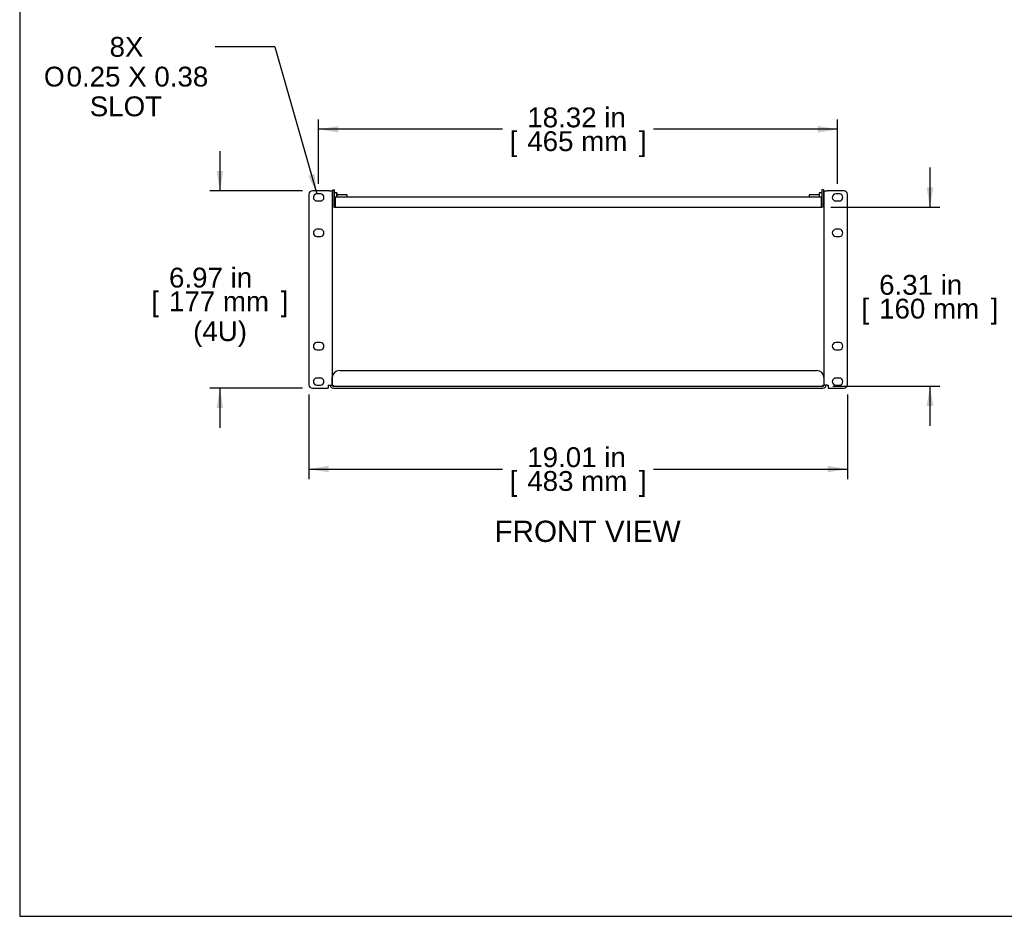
# Model space of a CAD drawing. Header units: inches. Extents: x 0 to 80, y 0 to 59.8.
# Tile 1 of 17: x 0 to 34.8, y 0 to 31.6. Entities that reach past the tile are written whole.
import ezdxf
from ezdxf.enums import TextEntityAlignment as Align

# ---------------------------------------------------------------- set-up
doc = ezdxf.new("R2010")
doc.units = ezdxf.units.IN
doc.header["$MEASUREMENT"] = 0
for name, color, linetype in [('COM56860-4', 7, 'Continuous'), ('COM56863', 7, 'Continuous'), ('Default', 7, 'Continuous'), ('NTS16847', 7, 'Continuous'), ('SCS19498', 7, 'Continuous')]:
    doc.layers.add(name, color=color, linetype=linetype)
doc.styles.add('SEACAD_Arial', font='arial.ttf')
doc.styles.add('SEACAD_Solid_Edge_ISO_GDT_Symbols', font='txt')
doc.dimstyles.new('WEB', dxfattribs={"dimtxt": 0.7, "dimasz": 0.7, "dimexe": 0.35, "dimexo": 0.35, "dimgap": 0.35, "dimtad": 0, "dimtih": 1, "dimtoh": 1, "dimzin": 4, "dimdsep": 46, "dimtxsty": 'SEACAD_Arial', "dimblk1": '_SE_FILLED', "dimblk2": '_SE_FILLED', "dimsah": 1, "dimcen": 0.35, "dimadec": 0, "dimazin": 0, "dimtfac": 1, "dimtofl": 0, "dimtmove": 0, "dimatfit": 3, "dimfxl": 1, "dimtolj": 1, "dimtzin": 4, "dimarcsym": 0})

# ---------------------------------------------------------------- blocks, each defined once
blk = doc.blocks.new('SEANNOT_GROUP2')
at = {"layer": 'Default', "linetype": 'Continuous'}
blk.add_hatch(color=7, dxfattribs=at).paths.add_polyline_path([(10.186, 26.141), (10.491, 25.5), (10.411, 26.205)])
at = {"layer": 'Default', "color": 7, "linetype": 'Continuous'}
blk.add_line((9.006, 30.69), (6.906, 30.69), dxfattribs=at)
blk.add_lwpolyline([(9.006, 30.69), (10.491, 25.5)], dxfattribs=at)
for s, style, p in [('8X', 'SEACAD_Arial', (3.173, 31.04)), ('O', 'SEACAD_Solid_Edge_ISO_GDT_Symbols', (0.857, 29.99)), ('0.25 X 0.38', 'SEACAD_Arial', (1.655, 29.99)), ('SLOT', 'SEACAD_Arial', (2.473, 28.94))]:
    blk.add_text(s, height=0.7, dxfattribs=dict(at, style=style)).set_placement(p, align=Align.TOP_LEFT)
blk = doc.blocks.new('SE2')
at = {"layer": 'COM56860-4', "color": 7, "linetype": 'Continuous'}
for p, q in [((10.211, 25.484), (10.211, 18.766)), ((10.928, 25.609), (10.336, 25.609)), ((10.616, 25.5), (10.491, 25.5)), ((10.928, 25.609), (11.036, 25.609)), ((11.036, 25.609), (11.036, 18.749)), ((28.392, 25.609), (28.5, 25.609)), ((28.392, 25.609), (28.392, 18.749)), ((29.092, 25.609), (28.5, 25.609)), ((28.936, 25.5), (28.811, 25.5)), ((29.217, 18.766), (29.217, 25.484)), ((10.491, 25.25), (10.616, 25.25)), ((28.811, 25.25), (28.936, 25.25)), ((10.616, 24.25), (10.491, 24.25)), ((10.491, 24), (10.616, 24)), ((28.936, 24.25), (28.811, 24.25)), ((28.811, 24), (28.936, 24)), ((10.616, 20.25), (10.491, 20.25)), ((28.936, 20.25), (28.811, 20.25)), ((10.491, 20), (10.616, 20)), ((28.811, 20), (28.936, 20)), ((11.286, 19.266), (28.142, 19.266)), ((10.616, 19), (10.491, 19)), ((11.036, 18.758), (11.036, 19.016)), ((28.392, 19.016), (28.392, 18.758)), ((28.936, 19), (28.811, 19)), ((10.336, 18.641), (10.894, 18.641)), ((10.491, 18.75), (10.616, 18.75)), ((10.894, 18.749), (10.928, 18.749)), ((10.894, 18.749), (10.894, 18.641)), ((10.928, 18.749), (11.036, 18.749)), ((10.964, 18.749), (11.036, 18.749)), ((10.964, 18.749), (10.964, 18.749)), ((11.036, 18.749), (11.036, 18.749)), ((11.072, 18.713), (28.356, 18.713)), ((11.072, 18.641), (28.356, 18.641)), ((28.464, 18.749), (28.392, 18.749)), ((28.5, 18.749), (28.392, 18.749)), ((28.392, 18.749), (28.392, 18.749)), ((28.464, 18.749), (28.464, 18.749)), ((28.5, 18.749), (28.534, 18.749)), ((28.534, 18.749), (28.534, 18.641)), ((28.534, 18.641), (29.092, 18.641)), ((28.811, 18.75), (28.936, 18.75))]:
    blk.add_line(p, q, dxfattribs=at)
for centre, radius, start, end in [((10.336, 25.484), 0.125, 90, 180), ((10.491, 25.375), 0.125, 90, 270), ((10.616, 25.375), 0.125, 270, 90), ((28.811, 25.375), 0.125, 90, 270), ((28.936, 25.375), 0.125, 270, 90), ((29.092, 25.484), 0.125, 0, 90), ((10.491, 24.125), 0.125, 90, 270), ((10.616, 24.125), 0.125, 270, 90), ((28.811, 24.125), 0.125, 90, 270), ((28.936, 24.125), 0.125, 270, 90), ((10.491, 20.125), 0.125, 90, 270), ((10.616, 20.125), 0.125, 270, 90), ((28.811, 20.125), 0.125, 90, 270), ((28.936, 20.125), 0.125, 270, 90), ((11.286, 19.016), 0.25, 90, 180), ((28.142, 19.016), 0.25, 0, 90), ((10.491, 18.875), 0.125, 90, 270), ((10.616, 18.875), 0.125, 270, 90), ((28.811, 18.875), 0.125, 90, 270), ((28.936, 18.875), 0.125, 270, 90), ((10.336, 18.766), 0.125, 180, 270), ((11.072, 18.749), 0.108, 180, 270), ((11.026, 18.704), 0.055, 55.8388, 79.9593), ((11.072, 18.749), 0.036, 180, 270), ((11.072, 18.749), 0.0358, 261.8452, 270), ((28.356, 18.749), 0.036, 270, 0), ((28.356, 18.749), 0.108, 270, 0), ((28.356, 18.749), 0.0358, 270, 278.1548), ((28.401, 18.704), 0.055, 100.0407, 124.1612), ((29.092, 18.766), 0.125, 270, 0)]:
    blk.add_arc(centre, radius, start, end, dxfattribs=at)
for points, knots in [([(11.057, 18.749), (11.062, 18.747), (11.067, 18.744), (11.075, 18.737), (11.079, 18.732), (11.081, 18.726), (11.081, 18.723), (11.081, 18.72), (11.08, 18.718), (11.075, 18.715), (11.071, 18.714), (11.067, 18.713)], [0, 0, 0, 0, 0.25, 0.25, 0.5, 0.5, 0.625, 0.625, 0.75, 0.75, 1, 1, 1, 1]), ([(11.057, 18.749), (11.061, 18.743), (11.065, 18.737), (11.07, 18.726), (11.072, 18.72), (11.074, 18.715)], [0, 0, 0, 0, 0.125, 0.125, 0.2298274, 0.2298274, 0.2298274, 0.2298274]), ([(28.361, 18.713), (28.356, 18.714), (28.352, 18.715), (28.348, 18.718), (28.347, 18.72), (28.346, 18.723), (28.346, 18.725), (28.348, 18.73), (28.349, 18.732), (28.352, 18.736), (28.354, 18.738), (28.36, 18.744), (28.365, 18.747), (28.37, 18.749)], [0, 0, 0, 0, 0.25, 0.25, 0.375, 0.375, 0.5, 0.5, 0.625, 0.625, 0.75, 0.75, 1, 1, 1, 1]), ([(28.353, 18.715), (28.355, 18.72), (28.357, 18.726), (28.362, 18.737), (28.366, 18.743), (28.37, 18.749)], [0.7698518, 0.7698518, 0.7698518, 0.7698518, 0.875, 0.875, 1, 1, 1, 1])]:
    blk.add_open_spline(points, degree=3, knots=knots, dxfattribs=at)
at = {"layer": 'COM56863', "color": 7, "linetype": 'Continuous'}
for p, q in [((11.053, 25.112), (11.053, 25.649)), ((11.053, 25.649), (11.11, 25.649)), ((11.11, 25.112), (11.11, 25.649)), ((11.139, 25.401), (28.288, 25.401)), ((11.139, 25.401), (11.139, 25.112)), ((28.288, 25.401), (28.288, 25.112)), ((28.317, 25.649), (28.317, 25.112)), ((28.374, 25.649), (28.317, 25.649)), ((28.374, 25.649), (28.374, 25.112)), ((11.139, 25.112), (11.139, 25.026)), ((11.139, 25.026), (28.288, 25.026)), ((28.288, 25.112), (28.288, 25.026))]:
    blk.add_line(p, q, dxfattribs=at)
for centre, radius, start, end in [((11.139, 25.112), 0.086, 180, 270), ((11.139, 25.112), 0.029, 180, 270), ((28.288, 25.112), 0.086, 270, 0), ((28.288, 25.112), 0.029, 270, 0)]:
    blk.add_arc(centre, radius, start, end, dxfattribs=at)
at = {"layer": 'NTS16847', "color": 7, "linetype": 'Continuous'}
for p, q in [((11.19, 25.54), (11.11, 25.54)), ((11.19, 25.54), (11.19, 25.401)), ((11.2, 25.53), (11.19, 25.54)), ((11.2, 25.401), (11.2, 25.53)), ((28.237, 25.54), (28.227, 25.53)), ((28.227, 25.53), (28.227, 25.401)), ((28.237, 25.401), (28.237, 25.54)), ((28.317, 25.54), (28.237, 25.54)), ((11.11, 25.2), (11.139, 25.2)), ((28.288, 25.2), (28.317, 25.2))]:
    blk.add_line(p, q, dxfattribs=at)
at = {"layer": 'SCS19498', "color": 7, "linetype": 'Continuous'}
for p, q in [((11.053, 25.465), (11.036, 25.465)), ((11.559, 25.465), (11.2, 25.465)), ((11.559, 25.401), (11.559, 25.465)), ((27.869, 25.465), (27.869, 25.401)), ((28.227, 25.465), (27.869, 25.465)), ((28.392, 25.465), (28.374, 25.465)), ((11.036, 25.276), (11.053, 25.276)), ((28.374, 25.276), (28.392, 25.276))]:
    blk.add_line(p, q, dxfattribs=at)
blk = doc.blocks.new('DMBLK415')
at = {"layer": 'Default', "linetype": 'Continuous', "transparency": 16777216}
for points in [[(6.95, 26.309), (7.067, 25.609), (7.183, 26.309)], [(6.95, 17.941), (7.183, 17.941), (7.067, 18.641)]]:
    blk.add_hatch(color=7, dxfattribs=at).paths.add_polyline_path(points)
at = {"layer": 'Default', "color": 7, "linetype": 'Continuous', "transparency": 16777216}
for p, q in [((7.067, 27.009), (7.067, 25.609)), ((9.986, 25.609), (6.717, 25.609)), ((9.986, 18.641), (6.717, 18.641)), ((7.067, 18.641), (7.067, 17.241))]:
    blk.add_line(p, q, dxfattribs=at)
at = {"layer": 'Default', "color": 7, "linetype": 'Continuous', "transparency": 16777216, "style": 'SEACAD_Arial'}
for s, p in [('6.97 in', (5.271, 22.895)), ('[', (4.647, 22.055)), ('177 mm', (5.271, 22.055)), (']', (9.212, 22.055)), ('(4U)', (6.123, 21.005))]:
    blk.add_text(s, height=0.7, dxfattribs=at).set_placement(p, align=Align.TOP_LEFT)
blk = doc.blocks.new('_SE_FILLED')
at = {"color": 0}
blk.add_line((0, 0), (-1, 0), dxfattribs=at)
blk.add_solid([(0, 0), (-1, -0.1665), (-1, 0.1665), (0, 0)], dxfattribs=at)
blk = doc.blocks.new('DMBLK416')
at = {"layer": 'Default', "linetype": 'Continuous', "transparency": 16777216}
for points in [[(32.25, 25.726), (32.017, 25.726), (32.133, 25.026)], [(32.25, 18.013), (32.133, 18.713), (32.017, 18.013)]]:
    blk.add_hatch(color=7, dxfattribs=at).paths.add_polyline_path(points)
at = {"layer": 'Default', "color": 7, "linetype": 'Continuous', "transparency": 16777216}
for p, q in [((32.133, 26.426), (32.133, 25.026)), ((28.638, 25.026), (32.483, 25.026)), ((28.706, 18.713), (32.483, 18.713)), ((32.133, 18.713), (32.133, 17.313))]:
    blk.add_line(p, q, dxfattribs=at)
at = {"layer": 'Default', "color": 7, "linetype": 'Continuous', "transparency": 16777216, "style": 'SEACAD_Arial'}
for s, p in [('6.31 in', (30.338, 22.64)), ('[', (29.714, 21.8)), ('160 mm', (30.338, 21.8)), (']', (34.279, 21.8))]:
    blk.add_text(s, height=0.7, dxfattribs=at).set_placement(p, align=Align.TOP_LEFT)
blk = doc.blocks.new('DMBLK417')
at = {"layer": 'Default', "linetype": 'Continuous', "transparency": 16777216}
for points in [[(11.254, 27.897), (10.554, 27.78), (11.254, 27.664)], [(28.174, 27.897), (28.174, 27.664), (28.874, 27.78)]]:
    blk.add_hatch(color=7, dxfattribs=at).paths.add_polyline_path(points)
at = {"layer": 'Default', "color": 7, "linetype": 'Continuous', "transparency": 16777216}
for p, q in [((10.554, 25.85), (10.554, 28.13)), ((28.874, 25.85), (28.874, 28.13)), ((17.049, 27.78), (10.554, 27.78)), ((28.874, 27.78), (22.378, 27.78))]:
    blk.add_line(p, q, dxfattribs=at)
at = {"layer": 'Default', "color": 7, "linetype": 'Continuous', "transparency": 16777216, "style": 'SEACAD_Arial'}
for s, p in [('18.32 in', (17.918, 28.55)), ('[', (17.294, 27.71)), ('465 mm', (17.918, 27.71)), (']', (21.859, 27.71))]:
    blk.add_text(s, height=0.7, dxfattribs=at).set_placement(p, align=Align.TOP_LEFT)
blk = doc.blocks.new('DMBLK418')
at = {"layer": 'Default', "linetype": 'Continuous', "transparency": 16777216}
for points in [[(10.911, 15.67), (10.911, 15.903), (10.211, 15.786)], [(28.517, 15.67), (29.217, 15.786), (28.517, 15.903)]]:
    blk.add_hatch(color=7, dxfattribs=at).paths.add_polyline_path(points)
at = {"layer": 'Default', "color": 7, "linetype": 'Continuous', "transparency": 16777216}
for p, q in [((10.211, 18.416), (10.211, 15.436)), ((29.217, 18.416), (29.217, 15.436)), ((10.211, 15.786), (17.049, 15.786)), ((22.378, 15.786), (29.217, 15.786))]:
    blk.add_line(p, q, dxfattribs=at)
at = {"layer": 'Default', "color": 7, "linetype": 'Continuous', "transparency": 16777216, "style": 'SEACAD_Arial'}
for s, p in [('19.01 in', (17.918, 16.556)), ('[', (17.294, 15.716)), ('483 mm', (17.918, 15.716)), (']', (21.859, 15.716))]:
    blk.add_text(s, height=0.7, dxfattribs=at).set_placement(p, align=Align.TOP_LEFT)

msp = doc.modelspace()

# ---------------------------------------------------------------- linework, layer by layer
at = {"layer": 'Default', "color": 7, "linetype": 'Continuous'}
for p, q in [((0, 59.783), (0, 0)), ((0, 0), (80, 0))]:
    msp.add_line(p, q, dxfattribs=at)

# ---------------------------------------------------------------- block references
at = {"layer": 'Default'}
for name in ['SEANNOT_GROUP2', 'SE2']:
    msp.add_blockref(name, (0, 0), dxfattribs=at)

# ---------------------------------------------------------------- texts
at = {"layer": 'Default', "color": 7, "linetype": 'Continuous', "style": 'SEACAD_Arial'}
msp.add_text('FRONT VIEW', height=0.75, dxfattribs=at).set_placement((16.758, 13.965), align=Align.TOP_LEFT)

# ---------------------------------------------------------------- dimensions: what is measured, and where the dimension line sits
at = {"layer": 'Default', "color": 7, "linetype": 'Continuous'}
dim = msp.add_linear_dim(base=(10.554, 27.78), p1=(28.874, 25.5), p2=(10.554, 25.5), text='\\A1;<>', dimstyle='WEB', override={"dimpost": '\\X'}, dxfattribs=at)
dim.commit()
dim.dimension.update_dxf_attribs({"geometry": 'DMBLK417', "text_midpoint": (19.714, 27.78), "dimtype": 160})
for base, p1, p2, angle, text, picture, middle, dimtype in [((7.067, 25.609), (10.336, 25.609), (10.336, 18.641), 270, '\\A1;<>\\P(4U)', 'DMBLK415', (7.067, 22.125), 161), ((32.133, 18.713), (28.288, 25.026), (28.356, 18.713), 90, '\\A1;<>', 'DMBLK416', (32.133, 21.87), 160), ((10.211, 15.786), (10.211, 18.766), (29.217, 18.766), 0, '\\A1;<>', 'DMBLK418', (19.714, 15.786), 161)]:
    dim = msp.add_linear_dim(base=base, p1=p1, p2=p2, angle=angle, text=text, dimstyle='WEB', override={"dimpost": '\\X'}, dxfattribs=at)
    dim.commit()
    dim.dimension.update_dxf_attribs({"geometry": picture, "text_midpoint": middle, "dimtype": dimtype})

doc.saveas('drawing.dxf')
